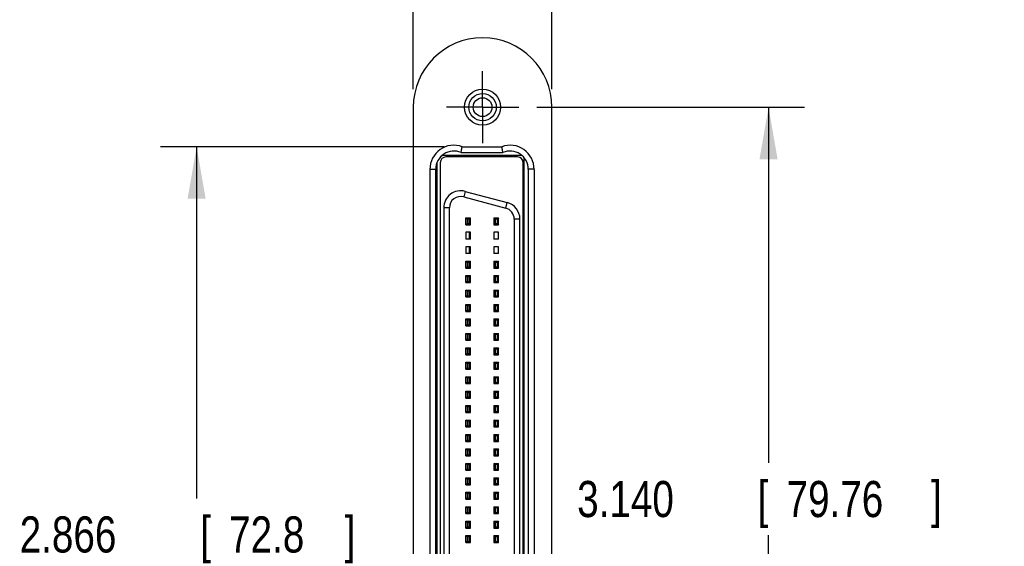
# Model space of a CAD drawing. Header units: inches. Extents: x 0.2 to 16.8, y 0.1 to 10.8.
# Tile 11 of 12: x 8.9 to 12.3, y 6.3 to 8.2. Entities that reach past the tile are written whole.
import ezdxf

# ---------------------------------------------------------------- set-up
doc = ezdxf.new("R2010")
doc.units = ezdxf.units.IN
doc.header["$LTSCALE"] = 0.935
doc.header["$MEASUREMENT"] = 0
doc.linetypes.add('CENTER', pattern=[0.6, 0.375, -0.075, 0.075, -0.075])
doc.layers.get('0').update_dxf_attribs({"linetype": 'CONTINUOUS'})
doc.layers.add('DEFAULT_1', color=7, linetype='CENTER')
doc.layers.add('DIMENSIONS', color=7, linetype='CONTINUOUS')
doc.styles.get("Standard").update_dxf_attribs({"font": 'txt', "width": 0.8})
doc.dimstyles.new('DIMSTYLE_1', dxfattribs={"dimtxt": 0.125, "dimasz": 0.18, "dimexe": 0.18, "dimexo": 0.0625, "dimgap": 0.09, "dimtad": 0, "dimtih": 1, "dimtoh": 1, "dimdec": 3, "dimzin": 4, "dimdsep": 46, "dimtxsty": 'STANDARD', "dimblk": '_FILLED', "dimblk1": '_FILLED', "dimblk2": '_FILLED', "dimcen": 0.09, "dimadec": 0, "dimazin": 0, "dimtp": 0.01, "dimtm": 0.01, "dimtfac": 1, "dimtdec": 3, "dimtofl": 0, "dimtmove": 0, "dimatfit": 3, "dimldrblk": '_FILLED', "dimfxl": 1, "dimtolj": 1, "dimtzin": 4, "dimarcsym": 0})

# ---------------------------------------------------------------- blocks, each defined once
blk = doc.blocks.new('_FILLED')
at = {"color": 0, "linetype": 'BYBLOCK'}
blk.add_solid([(0, 0), (-1, 0.174), (-1, -0.174)], dxfattribs=at)
blk = doc.blocks.new('*D2')
at = {"layer": 'DIMENSIONS', "color": 2, "linetype": 'CONTINUOUS'}
for p, q in [((10.671, 7.8621), (11.5984, 7.8621)), ((11.4734, 7.8621), (11.4734, 6.6307)), ((11.4734, 4.7221), (11.4734, 6.3807)), ((10.671, 4.7221), (11.5984, 4.7221))]:
    blk.add_line(p, q, dxfattribs=at)
at = {"layer": 'DIMENSIONS', "color": 2, "linetype": 'CONTINUOUS', "xscale": 0.18, "yscale": 0.18, "zscale": 0.18}
for p, rotation in [((11.4734, 7.8621), 90), ((11.4734, 4.7221), 270)]:
    blk.add_blockref('_FILLED', p, dxfattribs=dict(at, rotation=rotation))
at = {"layer": 'DIMENSIONS', "color": 2, "linetype": 'CONTINUOUS', "width": 0.8}
for s, p in [('3.140', (10.8109, 6.4432)), ('[', (11.4359, 6.4432)), ('79.76', (11.5359, 6.4432)), (']', (12.0359, 6.4432))]:
    blk.add_text(s, height=0.125, dxfattribs=at).set_placement(p)
blk = doc.blocks.new('*D3')
at = {"layer": 'DIMENSIONS', "color": 2, "linetype": 'CONTINUOUS'}
for p, q in [((10.3502, 7.7251), (9.3684, 7.7251)), ((9.4934, 7.7251), (9.4934, 6.5081)), ((9.4934, 4.8591), (9.4934, 6.2581)), ((10.3502, 4.8591), (9.3684, 4.8591))]:
    blk.add_line(p, q, dxfattribs=at)
at = {"layer": 'DIMENSIONS', "color": 2, "linetype": 'CONTINUOUS', "xscale": 0.18, "yscale": 0.18, "zscale": 0.18}
for p, rotation in [((9.4934, 7.7251), 90), ((9.4934, 4.8591), 270)]:
    blk.add_blockref('_FILLED', p, dxfattribs=dict(at, rotation=rotation))
at = {"layer": 'DIMENSIONS', "color": 2, "linetype": 'CONTINUOUS', "width": 0.8}
for s, p in [('2.866', (8.8809, 6.3206)), ('[', (9.5059, 6.3206)), ('72.8', (9.6059, 6.3206)), (']', (10.0059, 6.3206))]:
    blk.add_text(s, height=0.125, dxfattribs=at).set_placement(p)
blk = doc.blocks.new('*D4')
at = {"layer": 'DIMENSIONS', "color": 2, "linetype": 'CONTINUOUS'}
for p, q in [((10.2434, 7.9246), (10.2434, 8.9763)), ((10.7234, 7.9246), (10.7234, 8.9763)), ((10.2434, 8.8513), (9.8834, 8.8513)), ((10.7234, 8.8513), (11.056, 8.8513))]:
    blk.add_line(p, q, dxfattribs=at)
at = {"layer": 'DIMENSIONS', "color": 2, "linetype": 'CONTINUOUS', "xscale": 0.18, "yscale": 0.18, "zscale": 0.18}
blk.add_blockref('_FILLED', (10.2434, 8.8513), dxfattribs=at)
at = {"layer": 'DIMENSIONS', "color": 2, "linetype": 'CONTINUOUS', "xscale": 0.18, "yscale": 0.18, "zscale": 0.18, "rotation": 180}
blk.add_blockref('_FILLED', (10.7234, 8.8513), dxfattribs=at)
at = {"layer": 'DIMENSIONS', "color": 2, "linetype": 'CONTINUOUS', "width": 0.8}
for s, p in [('.480', (11.1185, 8.7888)), ('[', (11.6435, 8.7888)), ('12.19', (11.7435, 8.7888)), (']', (12.2435, 8.7888))]:
    blk.add_text(s, height=0.125, dxfattribs=at).set_placement(p)

msp = doc.modelspace()

# ---------------------------------------------------------------- linework, layer by layer
at = {"color": 7, "linetype": 'CONTINUOUS'}
for p, q in [((10.2434, 7.8621), (10.2434, 4.7221)), ((10.7234, 4.7221), (10.7234, 7.8621)), ((10.4089, 7.7051), (10.5539, 7.7051)), ((10.4127, 7.7251), (10.55, 7.7251)), ((10.337, 7.67), (10.337, 4.9141)), ((10.6197, 7.6951), (10.346, 7.6951)), ((10.6047, 7.6897), (10.3566, 7.6897)), ((10.6244, 4.9141), (10.6244, 7.67)), ((10.6274, 4.9001), (10.6274, 7.6841)), ((10.6297, 7.6841), (10.6274, 7.6841)), ((10.3014, 7.6471), (10.3214, 7.6471)), ((10.3014, 4.9373), (10.3014, 7.6468)), ((10.3214, 4.9371), (10.3214, 7.6471)), ((10.3247, 7.6654), (10.3247, 4.9187)), ((10.6414, 7.6471), (10.6414, 4.9371)), ((10.6614, 7.6471), (10.6414, 7.6471)), ((10.6614, 7.6468), (10.6614, 4.9373)), ((10.4231, 7.5708), (10.5688, 7.5317)), ((10.418, 7.5518), (10.5637, 7.5127)), ((10.3488, 7.5137), (10.3488, 5.0704)), ((10.3684, 5.0704), (10.3684, 7.5137)), ((10.4255, 7.4553), (10.4255, 7.4789)), ((10.4295, 7.4749), (10.4255, 7.4789)), ((10.4255, 7.4789), (10.4413, 7.4789)), ((10.4295, 7.4749), (10.4295, 7.4592)), ((10.4373, 7.4749), (10.4295, 7.4749)), ((10.4413, 7.4789), (10.4373, 7.4749)), ((10.4373, 7.4592), (10.4373, 7.4749)), ((10.4413, 7.4553), (10.4413, 7.4789)), ((10.5228, 7.4789), (10.5228, 7.4553)), ((10.5267, 7.4749), (10.5228, 7.4789)), ((10.5228, 7.4789), (10.5385, 7.4789)), ((10.5267, 7.4749), (10.5267, 7.4592)), ((10.5346, 7.4749), (10.5267, 7.4749)), ((10.5385, 7.4789), (10.5346, 7.4749)), ((10.5346, 7.4592), (10.5346, 7.4749)), ((10.5385, 7.4553), (10.5385, 7.4789)), ((10.5929, 7.4747), (10.5929, 5.1094)), ((10.6125, 5.1094), (10.6125, 7.4747)), ((10.6274, 7.4789), (10.6244, 7.4789)), ((10.4295, 7.4592), (10.4255, 7.4553)), ((10.4255, 7.4553), (10.4413, 7.4553)), ((10.4295, 7.4592), (10.4373, 7.4592)), ((10.4373, 7.4592), (10.4413, 7.4553)), ((10.5267, 7.4592), (10.5228, 7.4553)), ((10.5228, 7.4553), (10.5385, 7.4553)), ((10.5267, 7.4592), (10.5346, 7.4592)), ((10.5346, 7.4592), (10.5385, 7.4553)), ((10.6244, 7.4553), (10.6274, 7.4553)), ((10.4255, 7.4289), (10.4255, 7.4053)), ((10.4413, 7.4289), (10.4255, 7.4289)), ((10.4413, 7.4053), (10.4255, 7.4053)), ((10.4385, 7.4053), (10.4385, 7.4289)), ((10.4413, 7.4053), (10.4413, 7.4289)), ((10.5228, 7.4289), (10.5228, 7.4053)), ((10.5385, 7.4289), (10.5228, 7.4289)), ((10.5385, 7.4053), (10.5228, 7.4053)), ((10.5385, 7.4053), (10.5385, 7.4289)), ((10.4255, 7.3789), (10.4255, 7.3553)), ((10.4413, 7.3789), (10.4255, 7.3789)), ((10.4385, 7.3553), (10.4385, 7.3789)), ((10.4413, 7.3553), (10.4413, 7.3789)), ((10.5228, 7.3789), (10.5228, 7.3553)), ((10.5385, 7.3789), (10.5228, 7.3789)), ((10.5385, 7.3553), (10.5385, 7.3789)), ((10.4413, 7.3553), (10.4255, 7.3553)), ((10.4255, 7.3053), (10.4255, 7.3289)), ((10.4295, 7.3249), (10.4255, 7.3289)), ((10.4255, 7.3289), (10.4413, 7.3289)), ((10.4413, 7.3289), (10.4373, 7.3249)), ((10.4413, 7.3053), (10.4413, 7.3289)), ((10.5385, 7.3553), (10.5228, 7.3553)), ((10.5228, 7.3289), (10.5228, 7.3053)), ((10.5267, 7.3249), (10.5228, 7.3289)), ((10.5228, 7.3289), (10.5385, 7.3289)), ((10.5385, 7.3289), (10.5346, 7.3249)), ((10.5385, 7.3053), (10.5385, 7.3289)), ((10.6274, 7.3289), (10.6244, 7.3289)), ((10.4295, 7.3092), (10.4255, 7.3053)), ((10.4255, 7.3053), (10.4413, 7.3053)), ((10.4295, 7.3249), (10.4295, 7.3092)), ((10.4373, 7.3249), (10.4295, 7.3249)), ((10.4295, 7.3092), (10.4373, 7.3092)), ((10.4373, 7.3092), (10.4373, 7.3249)), ((10.4373, 7.3092), (10.4413, 7.3053)), ((10.5267, 7.3092), (10.5228, 7.3053)), ((10.5228, 7.3053), (10.5385, 7.3053)), ((10.5267, 7.3249), (10.5267, 7.3092)), ((10.5346, 7.3249), (10.5267, 7.3249)), ((10.5267, 7.3092), (10.5346, 7.3092)), ((10.5346, 7.3092), (10.5346, 7.3249)), ((10.5346, 7.3092), (10.5385, 7.3053)), ((10.6244, 7.3053), (10.6274, 7.3053)), ((10.4255, 7.2553), (10.4255, 7.2789)), ((10.4295, 7.2749), (10.4255, 7.2789)), ((10.4255, 7.2789), (10.4413, 7.2789)), ((10.4295, 7.2749), (10.4295, 7.2592)), ((10.4373, 7.2749), (10.4295, 7.2749)), ((10.4413, 7.2789), (10.4373, 7.2749)), ((10.4373, 7.2592), (10.4373, 7.2749)), ((10.4413, 7.2553), (10.4413, 7.2789)), ((10.5228, 7.2789), (10.5228, 7.2553)), ((10.5267, 7.2749), (10.5228, 7.2789)), ((10.5228, 7.2789), (10.5385, 7.2789)), ((10.5267, 7.2749), (10.5267, 7.2592)), ((10.5346, 7.2749), (10.5267, 7.2749)), ((10.5385, 7.2789), (10.5346, 7.2749)), ((10.5346, 7.2592), (10.5346, 7.2749)), ((10.5385, 7.2553), (10.5385, 7.2789)), ((10.6244, 7.2789), (10.6274, 7.2789)), ((10.4295, 7.2592), (10.4255, 7.2553)), ((10.4255, 7.2553), (10.4413, 7.2553)), ((10.4255, 7.2053), (10.4255, 7.2289)), ((10.4295, 7.2249), (10.4255, 7.2289)), ((10.4255, 7.2289), (10.4413, 7.2289)), ((10.4295, 7.2592), (10.4373, 7.2592)), ((10.4373, 7.2592), (10.4413, 7.2553)), ((10.4413, 7.2289), (10.4373, 7.2249)), ((10.4413, 7.2053), (10.4413, 7.2289)), ((10.5267, 7.2592), (10.5228, 7.2553)), ((10.5228, 7.2553), (10.5385, 7.2553)), ((10.5228, 7.2289), (10.5228, 7.2053)), ((10.5267, 7.2249), (10.5228, 7.2289)), ((10.5228, 7.2289), (10.5385, 7.2289)), ((10.5267, 7.2592), (10.5346, 7.2592)), ((10.5346, 7.2592), (10.5385, 7.2553)), ((10.5385, 7.2289), (10.5346, 7.2249)), ((10.5385, 7.2053), (10.5385, 7.2289)), ((10.6244, 7.2553), (10.6274, 7.2553)), ((10.6274, 7.2289), (10.6244, 7.2289)), ((10.4295, 7.2092), (10.4255, 7.2053)), ((10.4255, 7.2053), (10.4413, 7.2053)), ((10.4295, 7.2249), (10.4295, 7.2092)), ((10.4373, 7.2249), (10.4295, 7.2249)), ((10.4295, 7.2092), (10.4373, 7.2092)), ((10.4373, 7.2092), (10.4373, 7.2249)), ((10.4373, 7.2092), (10.4413, 7.2053)), ((10.5267, 7.2092), (10.5228, 7.2053)), ((10.5228, 7.2053), (10.5385, 7.2053)), ((10.5267, 7.2249), (10.5267, 7.2092)), ((10.5346, 7.2249), (10.5267, 7.2249)), ((10.5267, 7.2092), (10.5346, 7.2092)), ((10.5346, 7.2092), (10.5346, 7.2249)), ((10.5346, 7.2092), (10.5385, 7.2053)), ((10.6244, 7.2053), (10.6274, 7.2053)), ((10.4255, 7.1553), (10.4255, 7.1789)), ((10.4295, 7.1749), (10.4255, 7.1789)), ((10.4255, 7.1789), (10.4413, 7.1789)), ((10.4295, 7.1592), (10.4255, 7.1553)), ((10.4295, 7.1749), (10.4295, 7.1592)), ((10.4373, 7.1749), (10.4295, 7.1749)), ((10.4295, 7.1592), (10.4373, 7.1592)), ((10.4413, 7.1789), (10.4373, 7.1749)), ((10.4373, 7.1592), (10.4373, 7.1749)), ((10.4373, 7.1592), (10.4413, 7.1553)), ((10.4413, 7.1553), (10.4413, 7.1789)), ((10.5228, 7.1789), (10.5228, 7.1553)), ((10.5267, 7.1749), (10.5228, 7.1789)), ((10.5228, 7.1789), (10.5385, 7.1789)), ((10.5267, 7.1592), (10.5228, 7.1553)), ((10.5267, 7.1749), (10.5267, 7.1592)), ((10.5346, 7.1749), (10.5267, 7.1749)), ((10.5267, 7.1592), (10.5346, 7.1592)), ((10.5385, 7.1789), (10.5346, 7.1749)), ((10.5346, 7.1592), (10.5346, 7.1749)), ((10.5346, 7.1592), (10.5385, 7.1553)), ((10.5385, 7.1553), (10.5385, 7.1789)), ((10.6244, 7.1789), (10.6274, 7.1789)), ((10.4255, 7.1553), (10.4413, 7.1553)), ((10.4255, 7.1053), (10.4255, 7.1289)), ((10.4295, 7.1249), (10.4255, 7.1289)), ((10.4255, 7.1289), (10.4413, 7.1289)), ((10.4295, 7.1249), (10.4295, 7.1092)), ((10.4373, 7.1249), (10.4295, 7.1249)), ((10.4413, 7.1289), (10.4373, 7.1249)), ((10.4373, 7.1092), (10.4373, 7.1249)), ((10.4413, 7.1053), (10.4413, 7.1289)), ((10.5228, 7.1553), (10.5385, 7.1553)), ((10.5228, 7.1289), (10.5228, 7.1053)), ((10.5267, 7.1249), (10.5228, 7.1289)), ((10.5228, 7.1289), (10.5385, 7.1289)), ((10.5267, 7.1249), (10.5267, 7.1092)), ((10.5346, 7.1249), (10.5267, 7.1249)), ((10.5385, 7.1289), (10.5346, 7.1249)), ((10.5346, 7.1092), (10.5346, 7.1249)), ((10.5385, 7.1053), (10.5385, 7.1289)), ((10.6244, 7.1553), (10.6274, 7.1553)), ((10.6274, 7.1289), (10.6244, 7.1289)), ((10.4295, 7.1092), (10.4255, 7.1053)), ((10.4255, 7.1053), (10.4413, 7.1053)), ((10.4295, 7.1092), (10.4373, 7.1092)), ((10.4373, 7.1092), (10.4413, 7.1053)), ((10.5267, 7.1092), (10.5228, 7.1053)), ((10.5228, 7.1053), (10.5385, 7.1053)), ((10.5267, 7.1092), (10.5346, 7.1092)), ((10.5346, 7.1092), (10.5385, 7.1053)), ((10.6244, 7.1053), (10.6274, 7.1053)), ((10.4255, 7.0553), (10.4255, 7.0789)), ((10.4295, 7.0749), (10.4255, 7.0789)), ((10.4255, 7.0789), (10.4413, 7.0789)), ((10.4295, 7.0592), (10.4255, 7.0553)), ((10.4295, 7.0749), (10.4295, 7.0592)), ((10.4373, 7.0749), (10.4295, 7.0749)), ((10.4295, 7.0592), (10.4373, 7.0592)), ((10.4413, 7.0789), (10.4373, 7.0749)), ((10.4373, 7.0592), (10.4373, 7.0749)), ((10.4373, 7.0592), (10.4413, 7.0553)), ((10.4413, 7.0553), (10.4413, 7.0789)), ((10.5228, 7.0789), (10.5228, 7.0553)), ((10.5267, 7.0749), (10.5228, 7.0789)), ((10.5228, 7.0789), (10.5385, 7.0789)), ((10.5267, 7.0592), (10.5228, 7.0553)), ((10.5267, 7.0749), (10.5267, 7.0592)), ((10.5346, 7.0749), (10.5267, 7.0749)), ((10.5267, 7.0592), (10.5346, 7.0592)), ((10.5385, 7.0789), (10.5346, 7.0749)), ((10.5346, 7.0592), (10.5346, 7.0749)), ((10.5346, 7.0592), (10.5385, 7.0553)), ((10.5385, 7.0553), (10.5385, 7.0789)), ((10.6244, 7.0789), (10.6274, 7.0789)), ((10.4255, 7.0553), (10.4413, 7.0553)), ((10.4255, 7.0053), (10.4255, 7.0289)), ((10.4295, 7.0249), (10.4255, 7.0289)), ((10.4255, 7.0289), (10.4413, 7.0289)), ((10.4295, 7.0249), (10.4295, 7.0092)), ((10.4373, 7.0249), (10.4295, 7.0249)), ((10.4413, 7.0289), (10.4373, 7.0249)), ((10.4373, 7.0092), (10.4373, 7.0249)), ((10.4413, 7.0053), (10.4413, 7.0289)), ((10.5228, 7.0553), (10.5385, 7.0553)), ((10.5228, 7.0289), (10.5228, 7.0053)), ((10.5267, 7.0249), (10.5228, 7.0289)), ((10.5228, 7.0289), (10.5385, 7.0289)), ((10.5267, 7.0249), (10.5267, 7.0092)), ((10.5346, 7.0249), (10.5267, 7.0249)), ((10.5385, 7.0289), (10.5346, 7.0249)), ((10.5346, 7.0092), (10.5346, 7.0249)), ((10.5385, 7.0053), (10.5385, 7.0289)), ((10.6244, 7.0553), (10.6274, 7.0553)), ((10.6274, 7.0289), (10.6244, 7.0289)), ((10.4295, 7.0092), (10.4255, 7.0053)), ((10.4255, 7.0053), (10.4413, 7.0053)), ((10.4295, 7.0092), (10.4373, 7.0092)), ((10.4373, 7.0092), (10.4413, 7.0053)), ((10.5267, 7.0092), (10.5228, 7.0053)), ((10.5228, 7.0053), (10.5385, 7.0053)), ((10.5267, 7.0092), (10.5346, 7.0092)), ((10.5346, 7.0092), (10.5385, 7.0053)), ((10.6244, 7.0053), (10.6274, 7.0053)), ((10.4255, 6.9553), (10.4255, 6.9789)), ((10.4295, 6.9749), (10.4255, 6.9789)), ((10.4255, 6.9789), (10.4413, 6.9789)), ((10.4295, 6.9592), (10.4255, 6.9553)), ((10.4255, 6.9553), (10.4413, 6.9553)), ((10.4295, 6.9749), (10.4295, 6.9592)), ((10.4373, 6.9749), (10.4295, 6.9749)), ((10.4295, 6.9592), (10.4373, 6.9592)), ((10.4413, 6.9789), (10.4373, 6.9749)), ((10.4373, 6.9592), (10.4373, 6.9749)), ((10.4373, 6.9592), (10.4413, 6.9553)), ((10.4413, 6.9553), (10.4413, 6.9789)), ((10.5228, 6.9789), (10.5228, 6.9553)), ((10.5267, 6.9749), (10.5228, 6.9789)), ((10.5228, 6.9789), (10.5385, 6.9789)), ((10.5267, 6.9592), (10.5228, 6.9553)), ((10.5228, 6.9553), (10.5385, 6.9553)), ((10.5267, 6.9749), (10.5267, 6.9592)), ((10.5346, 6.9749), (10.5267, 6.9749)), ((10.5267, 6.9592), (10.5346, 6.9592)), ((10.5385, 6.9789), (10.5346, 6.9749)), ((10.5346, 6.9592), (10.5346, 6.9749)), ((10.5346, 6.9592), (10.5385, 6.9553)), ((10.5385, 6.9553), (10.5385, 6.9789)), ((10.6244, 6.9789), (10.6274, 6.9789)), ((10.6244, 6.9553), (10.6274, 6.9553)), ((10.4255, 6.9053), (10.4255, 6.9289)), ((10.4295, 6.9249), (10.4255, 6.9289)), ((10.4255, 6.9289), (10.4413, 6.9289)), ((10.4295, 6.9249), (10.4295, 6.9092)), ((10.4373, 6.9249), (10.4295, 6.9249)), ((10.4413, 6.9289), (10.4373, 6.9249)), ((10.4373, 6.9092), (10.4373, 6.9249)), ((10.4413, 6.9053), (10.4413, 6.9289)), ((10.5228, 6.9289), (10.5228, 6.9053)), ((10.5267, 6.9249), (10.5228, 6.9289)), ((10.5228, 6.9289), (10.5385, 6.9289)), ((10.5267, 6.9249), (10.5267, 6.9092)), ((10.5346, 6.9249), (10.5267, 6.9249)), ((10.5385, 6.9289), (10.5346, 6.9249)), ((10.5346, 6.9092), (10.5346, 6.9249)), ((10.5385, 6.9053), (10.5385, 6.9289)), ((10.6274, 6.9289), (10.6244, 6.9289)), ((10.4295, 6.9092), (10.4255, 6.9053)), ((10.4255, 6.9053), (10.4413, 6.9053)), ((10.4295, 6.9092), (10.4373, 6.9092)), ((10.4373, 6.9092), (10.4413, 6.9053)), ((10.5267, 6.9092), (10.5228, 6.9053)), ((10.5228, 6.9053), (10.5385, 6.9053)), ((10.5267, 6.9092), (10.5346, 6.9092)), ((10.5346, 6.9092), (10.5385, 6.9053)), ((10.6244, 6.9053), (10.6274, 6.9053)), ((10.4255, 6.8553), (10.4255, 6.8789)), ((10.4295, 6.8749), (10.4255, 6.8789)), ((10.4255, 6.8789), (10.4413, 6.8789)), ((10.4295, 6.8592), (10.4255, 6.8553)), ((10.4255, 6.8553), (10.4413, 6.8553)), ((10.4295, 6.8749), (10.4295, 6.8592)), ((10.4373, 6.8749), (10.4295, 6.8749)), ((10.4295, 6.8592), (10.4373, 6.8592)), ((10.4413, 6.8789), (10.4373, 6.8749)), ((10.4373, 6.8592), (10.4373, 6.8749)), ((10.4373, 6.8592), (10.4413, 6.8553)), ((10.4413, 6.8553), (10.4413, 6.8789)), ((10.5228, 6.8789), (10.5228, 6.8553)), ((10.5267, 6.8749), (10.5228, 6.8789)), ((10.5228, 6.8789), (10.5385, 6.8789)), ((10.5267, 6.8592), (10.5228, 6.8553)), ((10.5228, 6.8553), (10.5385, 6.8553)), ((10.5267, 6.8749), (10.5267, 6.8592)), ((10.5346, 6.8749), (10.5267, 6.8749)), ((10.5267, 6.8592), (10.5346, 6.8592)), ((10.5385, 6.8789), (10.5346, 6.8749)), ((10.5346, 6.8592), (10.5346, 6.8749)), ((10.5346, 6.8592), (10.5385, 6.8553)), ((10.5385, 6.8553), (10.5385, 6.8789)), ((10.6244, 6.8789), (10.6274, 6.8789)), ((10.6244, 6.8553), (10.6274, 6.8553)), ((10.4255, 6.8053), (10.4255, 6.8289)), ((10.4295, 6.8249), (10.4255, 6.8289)), ((10.4255, 6.8289), (10.4413, 6.8289)), ((10.4295, 6.8249), (10.4295, 6.8092)), ((10.4373, 6.8249), (10.4295, 6.8249)), ((10.4413, 6.8289), (10.4373, 6.8249)), ((10.4373, 6.8092), (10.4373, 6.8249)), ((10.4413, 6.8053), (10.4413, 6.8289)), ((10.5228, 6.8289), (10.5228, 6.8053)), ((10.5267, 6.8249), (10.5228, 6.8289)), ((10.5228, 6.8289), (10.5385, 6.8289)), ((10.5267, 6.8249), (10.5267, 6.8092)), ((10.5346, 6.8249), (10.5267, 6.8249)), ((10.5385, 6.8289), (10.5346, 6.8249)), ((10.5346, 6.8092), (10.5346, 6.8249)), ((10.5385, 6.8053), (10.5385, 6.8289)), ((10.6274, 6.8289), (10.6244, 6.8289)), ((10.4295, 6.8092), (10.4255, 6.8053)), ((10.4255, 6.8053), (10.4413, 6.8053)), ((10.4295, 6.8092), (10.4373, 6.8092)), ((10.4373, 6.8092), (10.4413, 6.8053)), ((10.5267, 6.8092), (10.5228, 6.8053)), ((10.5228, 6.8053), (10.5385, 6.8053)), ((10.5267, 6.8092), (10.5346, 6.8092)), ((10.5346, 6.8092), (10.5385, 6.8053)), ((10.6244, 6.8053), (10.6274, 6.8053)), ((10.4255, 6.7553), (10.4255, 6.7789)), ((10.4295, 6.7749), (10.4255, 6.7789)), ((10.4255, 6.7789), (10.4413, 6.7789)), ((10.4295, 6.7592), (10.4255, 6.7553)), ((10.4255, 6.7553), (10.4413, 6.7553)), ((10.4295, 6.7749), (10.4295, 6.7592)), ((10.4373, 6.7749), (10.4295, 6.7749)), ((10.4295, 6.7592), (10.4373, 6.7592)), ((10.4413, 6.7789), (10.4373, 6.7749)), ((10.4373, 6.7592), (10.4373, 6.7749)), ((10.4373, 6.7592), (10.4413, 6.7553)), ((10.4413, 6.7553), (10.4413, 6.7789)), ((10.5228, 6.7789), (10.5228, 6.7553)), ((10.5267, 6.7749), (10.5228, 6.7789)), ((10.5228, 6.7789), (10.5385, 6.7789)), ((10.5267, 6.7592), (10.5228, 6.7553)), ((10.5228, 6.7553), (10.5385, 6.7553)), ((10.5267, 6.7749), (10.5267, 6.7592)), ((10.5346, 6.7749), (10.5267, 6.7749)), ((10.5267, 6.7592), (10.5346, 6.7592)), ((10.5385, 6.7789), (10.5346, 6.7749)), ((10.5346, 6.7592), (10.5346, 6.7749)), ((10.5346, 6.7592), (10.5385, 6.7553)), ((10.5385, 6.7553), (10.5385, 6.7789)), ((10.6244, 6.7789), (10.6274, 6.7789)), ((10.6244, 6.7553), (10.6274, 6.7553)), ((10.4255, 6.7053), (10.4255, 6.7289)), ((10.4295, 6.7249), (10.4255, 6.7289)), ((10.4255, 6.7289), (10.4413, 6.7289)), ((10.4295, 6.7249), (10.4295, 6.7092)), ((10.4373, 6.7249), (10.4295, 6.7249)), ((10.4413, 6.7289), (10.4373, 6.7249)), ((10.4373, 6.7092), (10.4373, 6.7249)), ((10.4413, 6.7053), (10.4413, 6.7289)), ((10.5228, 6.7289), (10.5228, 6.7053)), ((10.5267, 6.7249), (10.5228, 6.7289)), ((10.5228, 6.7289), (10.5385, 6.7289)), ((10.5267, 6.7249), (10.5267, 6.7092)), ((10.5346, 6.7249), (10.5267, 6.7249)), ((10.5385, 6.7289), (10.5346, 6.7249)), ((10.5346, 6.7092), (10.5346, 6.7249)), ((10.5385, 6.7053), (10.5385, 6.7289)), ((10.6274, 6.7289), (10.6244, 6.7289)), ((10.4295, 6.7092), (10.4255, 6.7053)), ((10.4255, 6.7053), (10.4413, 6.7053)), ((10.4295, 6.7092), (10.4373, 6.7092)), ((10.4373, 6.7092), (10.4413, 6.7053)), ((10.5267, 6.7092), (10.5228, 6.7053)), ((10.5228, 6.7053), (10.5385, 6.7053)), ((10.5267, 6.7092), (10.5346, 6.7092)), ((10.5346, 6.7092), (10.5385, 6.7053)), ((10.6244, 6.7053), (10.6274, 6.7053)), ((10.4255, 6.6553), (10.4255, 6.6789)), ((10.4295, 6.6749), (10.4255, 6.6789)), ((10.4255, 6.6789), (10.4413, 6.6789)), ((10.4295, 6.6592), (10.4255, 6.6553)), ((10.4255, 6.6553), (10.4413, 6.6553)), ((10.4295, 6.6749), (10.4295, 6.6592)), ((10.4373, 6.6749), (10.4295, 6.6749)), ((10.4295, 6.6592), (10.4373, 6.6592)), ((10.4413, 6.6789), (10.4373, 6.6749)), ((10.4373, 6.6592), (10.4373, 6.6749)), ((10.4373, 6.6592), (10.4413, 6.6553)), ((10.4413, 6.6553), (10.4413, 6.6789)), ((10.5228, 6.6789), (10.5228, 6.6553)), ((10.5267, 6.6749), (10.5228, 6.6789)), ((10.5228, 6.6789), (10.5385, 6.6789)), ((10.5267, 6.6592), (10.5228, 6.6553)), ((10.5228, 6.6553), (10.5385, 6.6553)), ((10.5267, 6.6749), (10.5267, 6.6592)), ((10.5346, 6.6749), (10.5267, 6.6749)), ((10.5267, 6.6592), (10.5346, 6.6592)), ((10.5385, 6.6789), (10.5346, 6.6749)), ((10.5346, 6.6592), (10.5346, 6.6749)), ((10.5346, 6.6592), (10.5385, 6.6553)), ((10.5385, 6.6553), (10.5385, 6.6789)), ((10.6244, 6.6789), (10.6274, 6.6789)), ((10.6244, 6.6553), (10.6274, 6.6553)), ((10.4255, 6.6053), (10.4255, 6.6289)), ((10.4295, 6.6249), (10.4255, 6.6289)), ((10.4255, 6.6289), (10.4413, 6.6289)), ((10.4295, 6.6249), (10.4295, 6.6092)), ((10.4373, 6.6249), (10.4295, 6.6249)), ((10.4413, 6.6289), (10.4373, 6.6249)), ((10.4373, 6.6092), (10.4373, 6.6249)), ((10.4413, 6.6053), (10.4413, 6.6289)), ((10.5228, 6.6289), (10.5228, 6.6053)), ((10.5228, 6.6289), (10.5385, 6.6289)), ((10.5267, 6.6249), (10.5228, 6.6289)), ((10.5267, 6.6249), (10.5267, 6.6092)), ((10.5346, 6.6249), (10.5267, 6.6249)), ((10.5385, 6.6289), (10.5346, 6.6249)), ((10.5346, 6.6092), (10.5346, 6.6249)), ((10.5385, 6.6053), (10.5385, 6.6289)), ((10.6274, 6.6289), (10.6244, 6.6289)), ((10.4295, 6.6092), (10.4255, 6.6053)), ((10.4255, 6.6053), (10.4413, 6.6053)), ((10.4255, 6.5553), (10.4255, 6.5789)), ((10.4295, 6.5749), (10.4255, 6.5789)), ((10.4255, 6.5789), (10.4413, 6.5789)), ((10.4295, 6.6092), (10.4373, 6.6092)), ((10.4373, 6.6092), (10.4413, 6.6053)), ((10.4413, 6.5789), (10.4373, 6.5749)), ((10.4413, 6.5553), (10.4413, 6.5789)), ((10.5267, 6.6092), (10.5228, 6.6053)), ((10.5228, 6.6053), (10.5385, 6.6053)), ((10.5228, 6.5789), (10.5228, 6.5553)), ((10.5267, 6.5749), (10.5228, 6.5789)), ((10.5228, 6.5789), (10.5385, 6.5789)), ((10.5267, 6.6092), (10.5346, 6.6092)), ((10.5346, 6.6092), (10.5385, 6.6053)), ((10.5385, 6.5789), (10.5346, 6.5749)), ((10.5385, 6.5553), (10.5385, 6.5789)), ((10.6244, 6.6053), (10.6274, 6.6053)), ((10.6244, 6.5789), (10.6274, 6.5789)), ((10.4295, 6.5592), (10.4255, 6.5553)), ((10.4255, 6.5553), (10.4413, 6.5553)), ((10.4295, 6.5749), (10.4295, 6.5592)), ((10.4373, 6.5749), (10.4295, 6.5749)), ((10.4295, 6.5592), (10.4373, 6.5592)), ((10.4373, 6.5592), (10.4373, 6.5749)), ((10.4373, 6.5592), (10.4413, 6.5553)), ((10.5267, 6.5592), (10.5228, 6.5553)), ((10.5228, 6.5553), (10.5385, 6.5553)), ((10.5267, 6.5749), (10.5267, 6.5592)), ((10.5346, 6.5749), (10.5267, 6.5749)), ((10.5267, 6.5592), (10.5346, 6.5592)), ((10.5346, 6.5592), (10.5346, 6.5749)), ((10.5346, 6.5592), (10.5385, 6.5553)), ((10.6244, 6.5553), (10.6274, 6.5553)), ((10.4255, 6.5053), (10.4255, 6.5289)), ((10.4295, 6.5249), (10.4255, 6.5289)), ((10.4255, 6.5289), (10.4413, 6.5289)), ((10.4295, 6.5249), (10.4295, 6.5092)), ((10.4373, 6.5249), (10.4295, 6.5249)), ((10.4413, 6.5289), (10.4373, 6.5249)), ((10.4373, 6.5092), (10.4373, 6.5249)), ((10.4413, 6.5053), (10.4413, 6.5289)), ((10.5228, 6.5289), (10.5228, 6.5053)), ((10.5228, 6.5289), (10.5385, 6.5289)), ((10.5267, 6.5249), (10.5228, 6.5289)), ((10.5267, 6.5249), (10.5267, 6.5092)), ((10.5346, 6.5249), (10.5267, 6.5249)), ((10.5385, 6.5289), (10.5346, 6.5249)), ((10.5346, 6.5092), (10.5346, 6.5249)), ((10.5385, 6.5053), (10.5385, 6.5289)), ((10.6274, 6.5289), (10.6244, 6.5289)), ((10.4295, 6.5092), (10.4255, 6.5053)), ((10.4255, 6.5053), (10.4413, 6.5053)), ((10.4255, 6.4553), (10.4255, 6.4789)), ((10.4295, 6.4749), (10.4255, 6.4789)), ((10.4255, 6.4789), (10.4413, 6.4789)), ((10.4295, 6.5092), (10.4373, 6.5092)), ((10.4373, 6.5092), (10.4413, 6.5053)), ((10.4413, 6.4789), (10.4373, 6.4749)), ((10.4413, 6.4553), (10.4413, 6.4789)), ((10.5267, 6.5092), (10.5228, 6.5053)), ((10.5228, 6.5053), (10.5385, 6.5053)), ((10.5228, 6.4789), (10.5228, 6.4553)), ((10.5228, 6.4789), (10.5385, 6.4789)), ((10.5267, 6.4749), (10.5228, 6.4789)), ((10.5267, 6.5092), (10.5346, 6.5092)), ((10.5346, 6.5092), (10.5385, 6.5053)), ((10.5385, 6.4789), (10.5346, 6.4749)), ((10.5385, 6.4553), (10.5385, 6.4789)), ((10.6244, 6.5053), (10.6274, 6.5053)), ((10.6244, 6.4789), (10.6274, 6.4789)), ((10.4295, 6.4592), (10.4255, 6.4553)), ((10.4255, 6.4553), (10.4413, 6.4553)), ((10.4295, 6.4749), (10.4295, 6.4592)), ((10.4373, 6.4749), (10.4295, 6.4749)), ((10.4295, 6.4592), (10.4373, 6.4592)), ((10.4373, 6.4592), (10.4373, 6.4749)), ((10.4373, 6.4592), (10.4413, 6.4553)), ((10.5267, 6.4592), (10.5228, 6.4553)), ((10.5228, 6.4553), (10.5385, 6.4553)), ((10.5267, 6.4749), (10.5267, 6.4592)), ((10.5346, 6.4749), (10.5267, 6.4749)), ((10.5267, 6.4592), (10.5346, 6.4592)), ((10.5346, 6.4592), (10.5346, 6.4749)), ((10.5346, 6.4592), (10.5385, 6.4553)), ((10.6244, 6.4553), (10.6274, 6.4553)), ((10.4255, 6.4053), (10.4255, 6.4289)), ((10.4255, 6.4289), (10.4413, 6.4289)), ((10.4295, 6.4249), (10.4255, 6.4289)), ((10.4295, 6.4092), (10.4255, 6.4053)), ((10.4295, 6.4249), (10.4295, 6.4092)), ((10.4373, 6.4249), (10.4295, 6.4249)), ((10.4295, 6.4092), (10.4373, 6.4092)), ((10.4413, 6.4289), (10.4373, 6.4249)), ((10.4373, 6.4092), (10.4373, 6.4249)), ((10.4373, 6.4092), (10.4413, 6.4053)), ((10.4413, 6.4053), (10.4413, 6.4289)), ((10.5228, 6.4289), (10.5228, 6.4053)), ((10.5228, 6.4289), (10.5385, 6.4289)), ((10.5267, 6.4249), (10.5228, 6.4289)), ((10.5267, 6.4092), (10.5228, 6.4053)), ((10.5267, 6.4249), (10.5267, 6.4092)), ((10.5346, 6.4249), (10.5267, 6.4249)), ((10.5267, 6.4092), (10.5346, 6.4092)), ((10.5385, 6.4289), (10.5346, 6.4249)), ((10.5346, 6.4092), (10.5346, 6.4249)), ((10.5346, 6.4092), (10.5385, 6.4053)), ((10.5385, 6.4053), (10.5385, 6.4289)), ((10.6274, 6.4289), (10.6244, 6.4289)), ((10.4255, 6.4053), (10.4413, 6.4053)), ((10.4255, 6.3553), (10.4255, 6.3789)), ((10.4255, 6.3789), (10.4413, 6.3789)), ((10.4295, 6.3749), (10.4255, 6.3789)), ((10.4295, 6.3749), (10.4295, 6.3592)), ((10.4373, 6.3749), (10.4295, 6.3749)), ((10.4413, 6.3789), (10.4373, 6.3749)), ((10.4373, 6.3592), (10.4373, 6.3749)), ((10.4413, 6.3553), (10.4413, 6.3789)), ((10.5228, 6.4053), (10.5385, 6.4053)), ((10.5228, 6.3789), (10.5228, 6.3553)), ((10.5228, 6.3789), (10.5385, 6.3789)), ((10.5267, 6.3749), (10.5228, 6.3789)), ((10.5267, 6.3749), (10.5267, 6.3592)), ((10.5346, 6.3749), (10.5267, 6.3749)), ((10.5385, 6.3789), (10.5346, 6.3749)), ((10.5346, 6.3592), (10.5346, 6.3749)), ((10.5385, 6.3553), (10.5385, 6.3789)), ((10.6244, 6.4053), (10.6274, 6.4053)), ((10.6244, 6.3789), (10.6274, 6.3789)), ((10.4295, 6.3592), (10.4255, 6.3553)), ((10.4255, 6.3553), (10.4413, 6.3553)), ((10.4295, 6.3592), (10.4373, 6.3592)), ((10.4373, 6.3592), (10.4413, 6.3553)), ((10.5267, 6.3592), (10.5228, 6.3553)), ((10.5228, 6.3553), (10.5385, 6.3553)), ((10.5267, 6.3592), (10.5346, 6.3592)), ((10.5346, 6.3592), (10.5385, 6.3553)), ((10.6244, 6.3553), (10.6274, 6.3553))]:
    msp.add_line(p, q, dxfattribs=at)
at = {"color": 9, "linetype": 'CONTINUOUS'}
for p, q in [((10.4231, 7.5708), (10.418, 7.5518)), ((10.3684, 7.5137), (10.3488, 7.5137)), ((10.5637, 7.5127), (10.5688, 7.5317)), ((10.6125, 7.4747), (10.5929, 7.4747))]:
    msp.add_line(p, q, dxfattribs=at)
at = {"color": 7, "linetype": 'CONTINUOUS'}
for radius in [0.0625, 0.0475, 0.0325]:
    msp.add_circle((10.4834, 7.8621), radius, dxfattribs=at)
for centre, radius, start, end in [((10.4834, 7.8621), 0.24, 0, 180), ((10.3838, 7.6478), 0.0825, 69.5098, 180.668), ((10.3838, 7.6478), 0.0625, 66.4177, 180.6597), ((10.5789, 7.6478), 0.0825, 359.332, 110.4902), ((10.5789, 7.6478), 0.0625, 359.3403, 113.5823), ((10.3566, 7.67), 0.0197, 90, 180), ((10.356, 7.6654), 0.0313, 108.6169, 118.5497), ((10.6047, 7.67), 0.0197, 0, 90), ((10.356, 7.6654), 0.0313, 174.8709, 180), ((10.4078, 7.5137), 0.0591, 75, 180), ((10.4078, 7.5137), 0.0394, 75, 180), ((10.5535, 7.4747), 0.0394, 0, 75), ((10.5535, 7.4747), 0.0591, 0, 75)]:
    msp.add_arc(centre, radius, start, end, dxfattribs=at)
for points in [[(10.4089, 7.7051), (10.4093, 7.7072), (10.4102, 7.7116), (10.4115, 7.7183), (10.4123, 7.7228), (10.4127, 7.7251)], [(10.5539, 7.7051), (10.5534, 7.7072), (10.5525, 7.7116), (10.5512, 7.7183), (10.5504, 7.7228), (10.55, 7.7251)]]:
    msp.add_open_spline(points, degree=3, knots=[0, 0, 0, 0, 0.326197, 0.659612, 1, 1, 1, 1], dxfattribs=at)
at = {"layer": 'DEFAULT_1', "color": 7, "linetype": 'CENTER'}
for q in [(10.4834, 7.9872), (10.3583, 7.8621), (10.4834, 7.737), (10.6085, 7.8621)]:
    msp.add_line((10.4834, 7.8621), q, dxfattribs=at)

# ---------------------------------------------------------------- dimensions: what is measured, and where the dimension line sits
at = {"layer": 'DIMENSIONS', "color": 2, "linetype": 'CONTINUOUS'}
for base, p1, p2, angle, picture, middle in [((10.2434, 8.8513), (10.7234, 7.9246), (10.2434, 7.9246), 180, '*D4', (11.731, 8.8513)), ((11.4734, 4.7221), (10.671, 7.8621), (10.671, 4.7221), 270, '*D2', (11.4734, 6.5057)), ((9.4934, 4.8591), (10.3502, 7.7251), (10.3502, 4.8591), 270, '*D3', (9.4934, 6.3831))]:
    dim = msp.add_linear_dim(base=base, p1=p1, p2=p2, angle=angle, dimstyle='DIMSTYLE_1', dxfattribs=at)
    dim.commit()
    dim.dimension.update_dxf_attribs({"geometry": picture, "text_midpoint": middle, "dimtype": 160})

doc.saveas('drawing.dxf')
